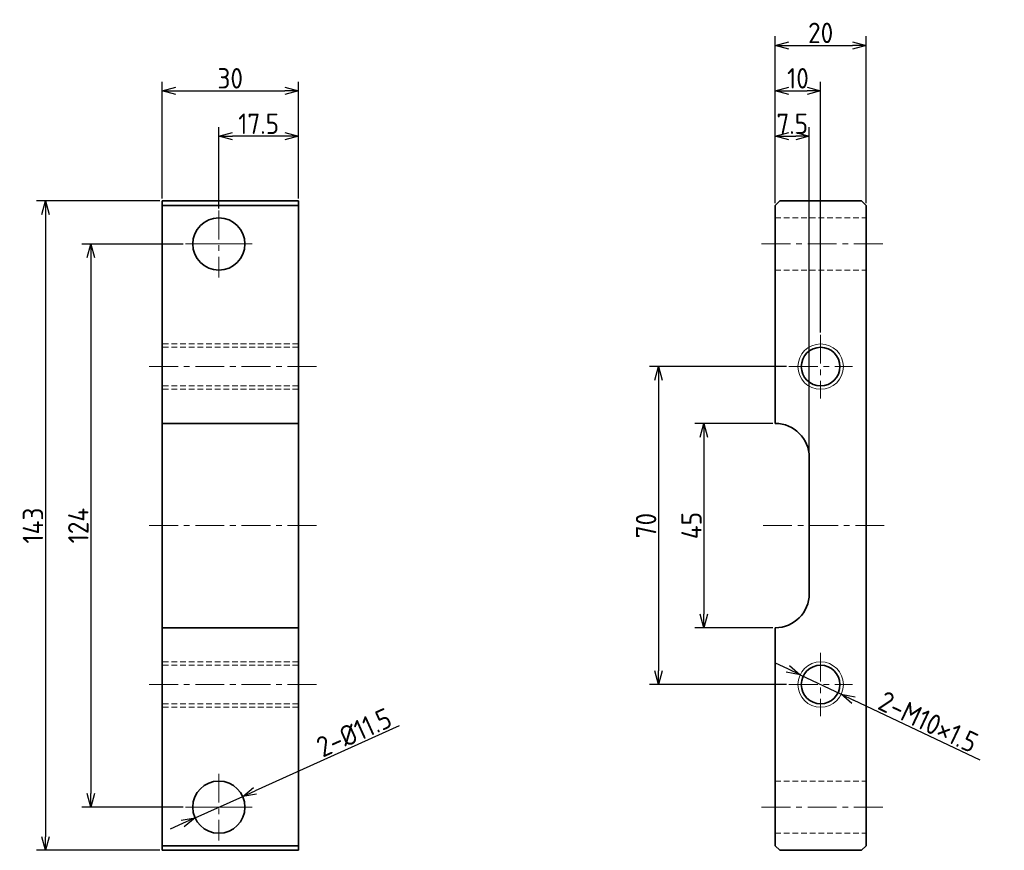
# Model space of a CAD drawing. Header units: millimetres. Extents: x 92 to 309, y 69 to 252.
import ezdxf
from ezdxf.lldxf.tags import DXFTag

# ---------------------------------------------------------------- set-up
doc = ezdxf.new("R2010")
doc.units = ezdxf.units.MM
doc.header["$LTSCALE"] = 0.2
doc.linetypes.add('CENTER', pattern=[50.8, 31.75, -6.35, 6.35, -6.35])
doc.linetypes.add('HIDDEN', pattern=[9.525, 6.35, -3.175])
for name, color, linetype, lineweight in [('18-0-CON', 3, 'Continuous', 18), ('18-1-HID', 4, 'HIDDEN', 18), ('18-2-CEN', 1, 'CENTER', 18), ('35-0-CON', 7, 'Continuous', 35)]:
    doc.layers.add(name, color=color, linetype=linetype, lineweight=lineweight)
doc.styles.add('Dimension', font='isocp.shx', dxfattribs={"bigfont": 'bigfont.shx'})
tags = doc.linetypes.add('CENTER2', pattern=[28.575, 19.05, -3.175, 3.175, -3.175]).pattern_tags.tags
tags[10:11] = [DXFTag(74, 4), DXFTag(75, 0), DXFTag(340, '0'), DXFTag(46, 0.0), DXFTag(50, 0.0), DXFTag(44, 0.0), DXFTag(45, 0.0)]
tags[8:9] = [DXFTag(74, 4), DXFTag(75, 0), DXFTag(340, '0'), DXFTag(46, 0.0), DXFTag(50, 0.0), DXFTag(44, 0.0), DXFTag(45, 0.0)]
tags[6:7] = [DXFTag(74, 4), DXFTag(75, 0), DXFTag(340, '0'), DXFTag(46, 0.0), DXFTag(50, 0.0), DXFTag(44, 0.0), DXFTag(45, 0.0)]
tags[4:5] = [DXFTag(74, 4), DXFTag(75, 0), DXFTag(340, '0'), DXFTag(46, 0.0), DXFTag(50, 0.0), DXFTag(44, 0.0), DXFTag(45, 0.0)]
doc.dimstyles.new('外形図／部品図', dxfattribs={"dimscale": 0, "dimtxt": 4.5, "dimasz": 3, "dimexe": 2, "dimexo": 0.5, "dimgap": 0.5, "dimtad": 1, "dimdec": 3, "dimdsep": 46, "dimtxsty": 'Dimension', "dimblk": 'OPEN30', "dimcen": 2.5, "dimclrd": 161, "dimclre": 161, "dimclrt": 161, "dimazin": 2, "dimtm": 1e-09, "dimtfac": 0.6, "dimtdec": 3, "dimtmove": 0, "dimatfit": 3, "dimldrblk": 'OPEN30', "dimfxl": 1, "dimarcsym": 0})

# ---------------------------------------------------------------- blocks, each defined once
blk = doc.blocks.new('_Open30')
at = {"color": 0, "linetype": 'ByBlock', "lineweight": -2}
for p, q in [((-1, 0.268), (0, 0)), ((0, 0), (-1, -0.268)), ((0, 0), (-1, 0))]:
    blk.add_line(p, q, dxfattribs=at)
blk = doc.blocks.new('*D57')
at = {"layer": '18-0-CON', "color": 161, "lineweight": -2}
for p, q in [((123.03, 211.9), (95.84, 211.9)), ((97.84, 208.9), (97.84, 71.9)), ((123.03, 68.9), (95.84, 68.9))]:
    blk.add_line(p, q, dxfattribs=at)
at = {"layer": 'Defpoints', "color": 0}
for p in [(123.53, 211.9), (97.84, 68.9), (123.53, 68.9)]:
    blk.add_point(p, dxfattribs=at)
at = {"layer": '18-0-CON', "color": 161, "lineweight": -2, "xscale": 3, "yscale": 3, "zscale": 3}
for p, rotation in [((97.84, 211.9), 90), ((97.84, 68.9), 270)]:
    blk.add_blockref('_Open30', p, dxfattribs=dict(at, rotation=rotation))
at = {"layer": '18-0-CON', "color": 161, "insert": (95.09, 140.4), "char_height": 4.5, "attachment_point": 5, "rotation": 90, "style": 'Dimension'}
blk.add_mtext('143', dxfattribs=at)
blk = doc.blocks.new('*D58')
at = {"layer": '18-0-CON', "color": 161, "lineweight": -2}
for p, q in [((128.18, 202.4), (105.84, 202.4)), ((107.84, 199.4), (107.84, 81.4)), ((128.18, 78.4), (105.84, 78.4))]:
    blk.add_line(p, q, dxfattribs=at)
at = {"layer": 'Defpoints', "color": 0}
for p in [(128.68, 202.4), (107.84, 78.4), (128.68, 78.4)]:
    blk.add_point(p, dxfattribs=at)
at = {"layer": '18-0-CON', "color": 161, "lineweight": -2, "xscale": 3, "yscale": 3, "zscale": 3}
for p, rotation in [((107.84, 202.4), 90), ((107.84, 78.4), 270)]:
    blk.add_blockref('_Open30', p, dxfattribs=dict(at, rotation=rotation))
at = {"layer": '18-0-CON', "color": 161, "insert": (105.08, 140.4), "char_height": 4.5, "attachment_point": 5, "rotation": 90, "style": 'Dimension'}
blk.add_mtext('124', dxfattribs=at)
blk = doc.blocks.new('*D59')
at = {"layer": '18-0-CON', "color": 161, "lineweight": -2}
for p, q in [((136.03, 210.25), (136.03, 228.13)), ((153.53, 212.4), (153.53, 228.13)), ((150.53, 226.13), (139.03, 226.13))]:
    blk.add_line(p, q, dxfattribs=at)
at = {"layer": 'Defpoints', "color": 0}
for p in [(136.03, 226.13), (153.53, 211.9), (136.03, 209.75)]:
    blk.add_point(p, dxfattribs=at)
at = {"layer": '18-0-CON', "color": 161, "lineweight": -2, "xscale": 3, "yscale": 3, "zscale": 3, "rotation": 180}
blk.add_blockref('_Open30', (136.03, 226.13), dxfattribs=at)
at = {"layer": '18-0-CON', "color": 161, "lineweight": -2, "xscale": 3, "yscale": 3, "zscale": 3}
blk.add_blockref('_Open30', (153.53, 226.13), dxfattribs=at)
at = {"layer": '18-0-CON', "color": 161, "insert": (144.78, 228.88), "char_height": 4.5, "attachment_point": 5, "style": 'Dimension'}
blk.add_mtext('17.5', dxfattribs=at)
blk = doc.blocks.new('*D60')
at = {"layer": '18-0-CON', "color": 161, "lineweight": -2}
for p, q in [((123.53, 212.4), (123.53, 238.13)), ((153.53, 212.4), (153.53, 238.13)), ((126.53, 236.13), (150.53, 236.13))]:
    blk.add_line(p, q, dxfattribs=at)
at = {"layer": 'Defpoints', "color": 0}
for p in [(153.53, 236.13), (123.53, 211.9), (153.53, 211.9)]:
    blk.add_point(p, dxfattribs=at)
at = {"layer": '18-0-CON', "color": 161, "lineweight": -2, "xscale": 3, "yscale": 3, "zscale": 3, "rotation": 180}
blk.add_blockref('_Open30', (123.53, 236.13), dxfattribs=at)
at = {"layer": '18-0-CON', "color": 161, "lineweight": -2, "xscale": 3, "yscale": 3, "zscale": 3}
blk.add_blockref('_Open30', (153.53, 236.13), dxfattribs=at)
at = {"layer": '18-0-CON', "color": 161, "insert": (138.53, 238.88), "char_height": 4.5, "attachment_point": 5, "style": 'Dimension'}
blk.add_mtext('30', dxfattribs=at)
blk = doc.blocks.new('*D61')
at = {"layer": '18-0-CON', "color": 161, "lineweight": -2}
for p, q in [((258.03, 162.9), (240.84, 162.9)), ((242.84, 159.9), (242.84, 120.9)), ((258.03, 117.9), (240.84, 117.9))]:
    blk.add_line(p, q, dxfattribs=at)
at = {"layer": 'Defpoints', "color": 0}
for p in [(258.53, 162.9), (242.84, 117.9), (258.53, 117.9)]:
    blk.add_point(p, dxfattribs=at)
at = {"layer": '18-0-CON', "color": 161, "lineweight": -2, "xscale": 3, "yscale": 3, "zscale": 3}
for p, rotation in [((242.84, 162.9), 90), ((242.84, 117.9), 270)]:
    blk.add_blockref('_Open30', p, dxfattribs=dict(at, rotation=rotation))
at = {"layer": '18-0-CON', "color": 161, "insert": (240.09, 140.4), "char_height": 4.5, "attachment_point": 5, "rotation": 90, "style": 'Dimension'}
blk.add_mtext('45', dxfattribs=at)
blk = doc.blocks.new('*D62')
at = {"layer": '18-0-CON', "color": 161, "lineweight": -2}
for p, q in [((261.03, 175.4), (230.84, 175.4)), ((232.84, 172.4), (232.84, 108.4)), ((261.03, 105.4), (230.84, 105.4))]:
    blk.add_line(p, q, dxfattribs=at)
at = {"layer": 'Defpoints', "color": 0}
for p in [(261.53, 175.4), (232.84, 105.4), (261.53, 105.4)]:
    blk.add_point(p, dxfattribs=at)
at = {"layer": '18-0-CON', "color": 161, "lineweight": -2, "xscale": 3, "yscale": 3, "zscale": 3}
for p, rotation in [((232.84, 175.4), 90), ((232.84, 105.4), 270)]:
    blk.add_blockref('_Open30', p, dxfattribs=dict(at, rotation=rotation))
at = {"layer": '18-0-CON', "color": 161, "insert": (230.09, 140.4), "char_height": 4.5, "attachment_point": 5, "rotation": 90, "style": 'Dimension'}
blk.add_mtext('70', dxfattribs=at)
blk = doc.blocks.new('*D63')
at = {"layer": '18-0-CON', "color": 161, "lineweight": -2}
for p, q in [((258.53, 211.4), (258.53, 228.13)), ((266.03, 155.9), (266.03, 228.13)), ((261.53, 226.13), (263.03, 226.13))]:
    blk.add_line(p, q, dxfattribs=at)
at = {"layer": 'Defpoints', "color": 0}
for p in [(266.03, 226.13), (258.53, 210.9), (266.03, 155.4)]:
    blk.add_point(p, dxfattribs=at)
at = {"layer": '18-0-CON', "color": 161, "lineweight": -2, "xscale": 3, "yscale": 3, "zscale": 3, "rotation": 180}
blk.add_blockref('_Open30', (258.53, 226.13), dxfattribs=at)
at = {"layer": '18-0-CON', "color": 161, "lineweight": -2, "xscale": 3, "yscale": 3, "zscale": 3}
blk.add_blockref('_Open30', (266.03, 226.13), dxfattribs=at)
at = {"layer": '18-0-CON', "color": 161, "insert": (262.28, 228.88), "char_height": 4.5, "attachment_point": 5, "style": 'Dimension'}
blk.add_mtext('7.5', dxfattribs=at)
blk = doc.blocks.new('*D64')
at = {"layer": '18-0-CON', "color": 161, "lineweight": -2}
for p, q in [((258.53, 211.4), (258.53, 248.13)), ((278.53, 211.4), (278.53, 248.13)), ((261.53, 246.13), (275.53, 246.13))]:
    blk.add_line(p, q, dxfattribs=at)
at = {"layer": 'Defpoints', "color": 0}
for p in [(278.53, 246.13), (258.53, 210.9), (278.53, 210.9)]:
    blk.add_point(p, dxfattribs=at)
at = {"layer": '18-0-CON', "color": 161, "lineweight": -2, "xscale": 3, "yscale": 3, "zscale": 3, "rotation": 180}
blk.add_blockref('_Open30', (258.53, 246.13), dxfattribs=at)
at = {"layer": '18-0-CON', "color": 161, "lineweight": -2, "xscale": 3, "yscale": 3, "zscale": 3}
blk.add_blockref('_Open30', (278.53, 246.13), dxfattribs=at)
at = {"layer": '18-0-CON', "color": 161, "insert": (268.53, 248.88), "char_height": 4.5, "attachment_point": 5, "style": 'Dimension'}
blk.add_mtext('20', dxfattribs=at)
blk = doc.blocks.new('*D65')
at = {"layer": '18-0-CON', "color": 161, "lineweight": -2}
for p, q in [((175.71, 96.31), (144, 82)), ((130.78, 76.04), (141.27, 80.77)), ((128.05, 74.8), (125.31, 73.57))]:
    blk.add_line(p, q, dxfattribs=at)
at = {"layer": 'Defpoints', "color": 0}
for p in [(141.27, 80.77), (130.78, 76.04)]:
    blk.add_point(p, dxfattribs=at)
at = {"layer": '18-0-CON', "color": 161, "lineweight": -2, "xscale": 3, "yscale": 3, "zscale": 3}
for p, rotation in [((141.27, 80.77), 204.2819583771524), ((130.78, 76.04), 24.28195837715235)]:
    blk.add_blockref('_Open30', p, dxfattribs=dict(at, rotation=rotation))
at = {"layer": '18-0-CON', "color": 161, "insert": (165.79, 94.85), "char_height": 4.5, "attachment_point": 5, "rotation": 24.282, "style": 'Dimension'}
blk.add_mtext('2-%%c11.5', dxfattribs=at)
blk = doc.blocks.new('*D67')
at = {"layer": '18-0-CON', "color": 161, "lineweight": -2}
for p, q in [((261.3, 108.83), (258.59, 110.12)), ((264.01, 107.55), (273.04, 103.26)), ((303.62, 88.75), (275.75, 101.97))]:
    blk.add_line(p, q, dxfattribs=at)
at = {"layer": 'Defpoints', "color": 0}
for p in [(264.01, 107.55), (273.04, 103.26)]:
    blk.add_point(p, dxfattribs=at)
at = {"layer": '18-0-CON', "color": 161, "lineweight": -2, "xscale": 3, "yscale": 3, "zscale": 3}
for p, rotation in [((264.01, 107.55), 334.6137012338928), ((273.04, 103.26), 154.6137012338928)]:
    blk.add_blockref('_Open30', p, dxfattribs=dict(at, rotation=rotation))
at = {"layer": '18-0-CON', "color": 161, "insert": (292.22, 97.2), "char_height": 4.5, "attachment_point": 5, "rotation": 334.6137, "style": 'Dimension'}
blk.add_mtext('2-M10×1.5', dxfattribs=at)
blk = doc.blocks.new('*D68')
at = {"layer": '18-0-CON', "color": 161, "lineweight": -2}
for p, q in [((258.53, 211.4), (258.53, 238.13)), ((268.53, 182.9), (268.53, 238.13)), ((261.53, 236.13), (265.53, 236.13))]:
    blk.add_line(p, q, dxfattribs=at)
at = {"layer": 'Defpoints', "color": 0}
for p in [(268.53, 236.13), (258.53, 210.9), (268.53, 182.4)]:
    blk.add_point(p, dxfattribs=at)
at = {"layer": '18-0-CON', "color": 161, "lineweight": -2, "xscale": 3, "yscale": 3, "zscale": 3, "rotation": 180}
blk.add_blockref('_Open30', (258.53, 236.13), dxfattribs=at)
at = {"layer": '18-0-CON', "color": 161, "lineweight": -2, "xscale": 3, "yscale": 3, "zscale": 3}
blk.add_blockref('_Open30', (268.53, 236.13), dxfattribs=at)
at = {"layer": '18-0-CON', "color": 161, "insert": (263.53, 238.88), "char_height": 4.5, "attachment_point": 5, "style": 'Dimension'}
blk.add_mtext('10', dxfattribs=at)

msp = doc.modelspace()

# ---------------------------------------------------------------- linework, layer by layer
at = {"layer": '18-0-CON'}
for centre in [(268.5255, 175.403), (268.5255, 105.403)]:
    msp.add_circle(centre, 5, dxfattribs=at)
at = {"layer": '18-1-HID'}
for p, q in [((258.5255, 208.153), (278.5255, 208.153)), ((258.5255, 196.653), (278.5255, 196.653)), ((153.5255, 180.403), (123.5255, 180.403)), ((153.5255, 179.653), (123.5255, 179.653)), ((153.5255, 171.153), (123.5255, 171.153)), ((153.5255, 170.403), (123.5255, 170.403)), ((153.5255, 110.403), (123.5255, 110.403)), ((153.5255, 109.653), (123.5255, 109.653)), ((153.5255, 101.153), (123.5255, 101.153)), ((153.5255, 100.403), (123.5255, 100.403)), ((258.5255, 84.153), (278.5255, 84.153)), ((258.5255, 72.653), (278.5255, 72.653))]:
    msp.add_line(p, q, dxfattribs=at)
at = {"layer": '18-2-CEN'}
for p, q in [((136.0255, 209.753), (136.0255, 195.053)), ((255.5255, 202.403), (282.5255, 202.403)), ((268.5255, 182.403), (268.5255, 168.403)), ((157.5255, 175.403), (119.5255, 175.403)), ((261.5255, 175.403), (275.5255, 175.403)), ((157.5255, 140.403), (119.5255, 140.403)), ((282.5255, 140.403), (255.6692, 140.403)), ((268.5255, 112.403), (268.5255, 98.403)), ((157.5255, 105.403), (119.5255, 105.403)), ((261.5255, 105.403), (275.5255, 105.403)), ((136.0255, 85.753), (136.0255, 71.053)), ((255.5255, 78.403), (282.5255, 78.403))]:
    msp.add_line(p, q, dxfattribs=at)
at = {"layer": '18-2-CEN', "linetype": 'CENTER2'}
for p, q in [((143.3755, 202.403), (128.6755, 202.403)), ((143.3755, 78.403), (128.6755, 78.403))]:
    msp.add_line(p, q, dxfattribs=at)
at = {"layer": '35-0-CON'}
for p, q in [((153.5255, 211.903), (123.5255, 211.903)), ((123.5255, 211.903), (123.5255, 68.903)), ((153.5255, 210.903), (123.5255, 210.903)), ((153.5255, 211.903), (153.5255, 68.903)), ((258.5255, 210.903), (259.5255, 211.903)), ((258.5255, 210.903), (258.5255, 162.903)), ((259.5255, 211.903), (277.5255, 211.903)), ((277.5255, 211.903), (278.5255, 210.903)), ((278.5255, 210.903), (278.5255, 69.903)), ((123.5255, 185.403), (123.5255, 95.403)), ((153.5255, 162.903), (123.5255, 162.903)), ((266.0255, 125.403), (266.0255, 155.403)), ((153.5255, 117.903), (123.5255, 117.903)), ((258.5255, 117.903), (258.5255, 69.903)), ((153.5255, 69.903), (123.5255, 69.903)), ((258.5255, 69.903), (259.5255, 68.903)), ((277.5255, 68.903), (278.5255, 69.903)), ((153.5255, 68.903), (123.5255, 68.903)), ((259.5255, 68.903), (277.5255, 68.903))]:
    msp.add_line(p, q, dxfattribs=at)
for centre, radius in [((136.0255, 202.403), 5.75), ((268.5255, 175.403), 4.25), ((268.5255, 105.403), 4.25), ((136.0255, 78.403), 5.75)]:
    msp.add_circle(centre, radius, dxfattribs=at)
for centre, start, end in [((258.5255, 155.403), 0, 90), ((258.5255, 125.403), 270, 0)]:
    msp.add_arc(centre, 7.5, start, end, dxfattribs=at)

# ---------------------------------------------------------------- dimensions: what is measured, and where the dimension line sits
at = {"layer": '18-0-CON'}
for base, p1, p2, picture, middle in [((278.5255, 246.1253), (258.5255, 210.903), (278.5255, 210.903), '*D64', (268.5255, 248.8757)), ((153.5255, 236.1253), (123.5255, 211.903), (153.5255, 211.903), '*D60', (138.5255, 238.8753)), ((268.5255, 236.1253), (258.5255, 210.903), (268.5255, 182.403), '*D68', (263.5255, 238.8753)), ((136.0255, 226.1253), (153.5255, 211.903), (136.0255, 209.753), '*D59', (144.7755, 228.8753)), ((266.0255, 226.1253), (258.5255, 210.903), (266.0255, 155.403), '*D63', (262.2755, 228.8753))]:
    dim = msp.add_linear_dim(base=base, p1=p1, p2=p2, dimstyle='外形図／部品図', override={"dimscale": 1}, dxfattribs=at)
    dim.commit()
    dim.dimension.update_dxf_attribs({"geometry": picture, "text_midpoint": middle})
for base, p1, p2, picture, middle in [((97.8353, 68.903), (123.5255, 211.903), (123.5255, 68.903), '*D57', (95.0853, 140.403)), ((107.8353, 78.403), (128.6755, 202.403), (128.6755, 78.403), '*D58', (105.0849, 140.403)), ((232.8353, 105.403), (261.5255, 175.403), (261.5255, 105.403), '*D62', (230.0853, 140.403)), ((242.8353, 117.903), (258.5255, 162.903), (258.5255, 117.903), '*D61', (240.0853, 140.403))]:
    dim = msp.add_linear_dim(base=base, p1=p1, p2=p2, angle=90, dimstyle='外形図／部品図', override={"dimscale": 1}, dxfattribs=at)
    dim.commit()
    dim.dimension.update_dxf_attribs({"geometry": picture, "text_midpoint": middle})
dim = msp.add_diameter_dim_2p(p1=(264.0083, 107.5466), p2=(273.0427, 103.2594), dimstyle='外形図／部品図', override={"dimscale": 1, "dimpost": '2-M<>×1.5'}, dxfattribs=at)
dim.commit()
dim.dimension.update_dxf_attribs({"geometry": '*D67', "text_midpoint": (292.2231, 97.2019)})
dim = msp.add_diameter_dim_2p(p1=(130.7842, 76.0384), p2=(141.2668, 80.7675), dimstyle='外形図／部品図', override={"dimscale": 1, "dimpost": '2-%%c<>'}, dxfattribs=at)
dim.commit()
dim.dimension.update_dxf_attribs({"geometry": '*D65', "text_midpoint": (166.9171, 92.3394), "dimtype": 163})

doc.saveas('drawing.dxf')
